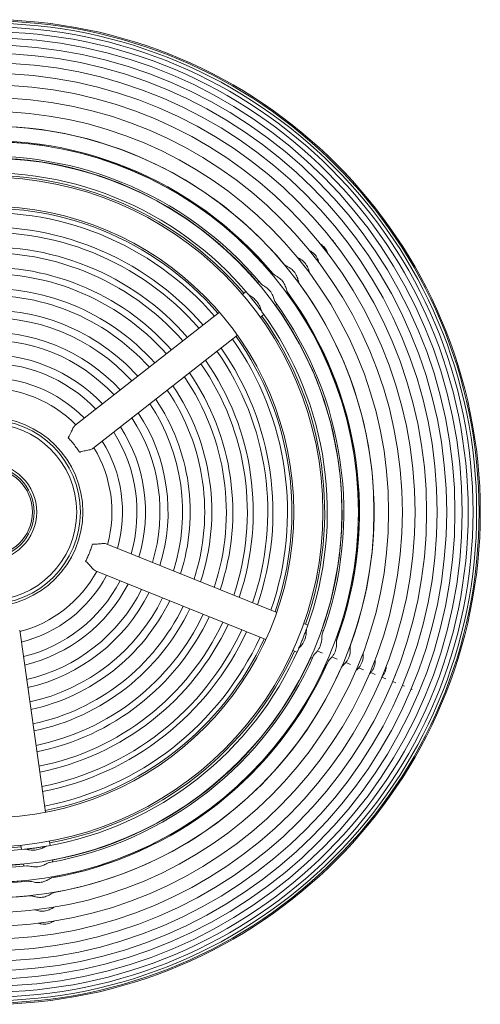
# Model space of a CAD drawing. Header units: millimetres. Extents: x 111 to 417, y 54 to 252.
# Tile 2 of 2: x 217 to 310, y 54 to 252. Entities that reach past the tile are written whole.
import ezdxf

# ---------------------------------------------------------------- set-up
doc = ezdxf.new("R2010")
doc.units = ezdxf.units.MM
doc.header["$MEASUREMENT"] = 0
doc.layers.add('Visible (ANSI)', color=7, linetype='Continuous', lineweight=0)

msp = doc.modelspace()

# ---------------------------------------------------------------- linework, layer by layer
at = {"layer": 'Visible (ANSI)', "color": 18, "lineweight": 9, "true_color": 0x000000}
for p, q in [((270.27, 203.31), (270.25, 203.29)), ((267.94, 201.48), (267.77, 201.34)), ((265.45, 199.53), (265.14, 199.28)), ((273.87, 198.67), (273.89, 198.68)), ((262.82, 197.47), (262.12, 196.92)), ((271.39, 196.72), (271.56, 196.85)), ((268.76, 194.66), (269.07, 194.91)), ((257.49, 193.3), (228.28, 170.43)), ((265.74, 192.3), (266.44, 192.85)), ((231.9, 165.8), (261.11, 188.67)), ((269.03, 132.72), (234.63, 146.58)), ((232.43, 141.13), (266.84, 127.27)), ((222.35, 92.44), (217.15, 129.16)), ((275.32, 130.19), (274.49, 130.53)), ((278.42, 128.94), (278.04, 129.09)), ((281.34, 127.76), (281.14, 127.85)), ((284.09, 126.66), (284.07, 126.67)), ((272.29, 125.08), (273.12, 124.74)), ((275.85, 123.65), (276.22, 123.5)), ((278.27, 124.52), (277.21, 124.97)), ((281.2, 123.34), (280.18, 123.77)), ((278.95, 122.4), (279.15, 122.32)), ((281.87, 121.22), (281.9, 121.21)), ((283.94, 122.24), (282.97, 122.65)), ((286.51, 121.2), (285.58, 121.59)), ((288.88, 120.25), (288.01, 120.62)), ((291.06, 119.37), (290.25, 119.71)), ((293.04, 118.57), (292.43, 118.83)), ((294.81, 117.86), (294.4, 118.03)), ((296.37, 117.23), (296.17, 117.31)), ((217.36, 85.79), (217.48, 84.91)), ((223.3, 85.73), (223.17, 86.62)), ((217.9, 82), (217.95, 81.6)), ((223.77, 82.42), (223.71, 82.82)), ((224.21, 79.3), (224.18, 79.51)), ((218.36, 78.69), (218.39, 78.47)), ((218.81, 75.56), (218.81, 75.54)), ((224.62, 76.36), (224.62, 76.39))]:
    msp.add_line(p, q, dxfattribs=at)
for radius in [99.32, 99.32, 99.07, 98.58, 97.85, 96.87, 95.66, 94.21, 92.53, 90.62, 88.49, 86.15, 83.59, 80.82, 77.86, 74.71, 71.37, 67.54, 61.66, 19.09, 18.6, 17.86, 9.79, 9.27, 8.9]:
    msp.add_circle((210.8, 153.01), radius, dxfattribs=at)
for points in [[(270.63, 202.88), (253.9, 222.95), (228.21, 233.3), (202.24, 230.42)], [(268.32, 201.03), (252.23, 220.29), (227.57, 230.23), (202.62, 227.49)], [(267.8, 201.37), (251.87, 220.14), (227.72, 229.86), (203.24, 227.37)], [(265.86, 199.05), (250.46, 217.46), (226.88, 226.96), (203.03, 224.36)], [(265.17, 199.31), (249.98, 217.15), (227.01, 226.4), (203.7, 224.07)], [(263.25, 196.96), (248.59, 214.46), (226.16, 223.5), (203.45, 221.05)], [(262.4, 197.15), (247.99, 214), (226.26, 222.75), (204.2, 220.59)], [(257.19, 193.07), (244.25, 208.06), (224.85, 215.87), (205.12, 214.04)], [(256.49, 192.51), (243.74, 207.26), (224.66, 214.94), (205.25, 213.15)], [(254.17, 190.7), (242.08, 204.62), (224.03, 211.89), (205.66, 210.24)], [(253.35, 190.06), (241.48, 203.68), (223.81, 210.8), (205.81, 209.21)], [(251.04, 188.24), (239.82, 201.05), (223.18, 207.75), (206.22, 206.29)], [(250.1, 187.51), (239.15, 199.99), (222.93, 206.52), (206.39, 205.12)], [(247.79, 185.7), (237.49, 197.35), (222.3, 203.47), (206.8, 202.21)], [(246.76, 184.89), (236.75, 196.18), (222.02, 202.11), (206.98, 200.91)], [(244.44, 183.08), (235.09, 193.55), (221.39, 199.06), (207.4, 198)], [(283.9, 126.13), (292.92, 150.66), (289.04, 178.07), (273.56, 199.13)], [(243.32, 182.2), (234.28, 192.27), (221.09, 197.58), (207.6, 196.59)], [(281.14, 127.21), (289.79, 150.77), (286.06, 177.1), (271.21, 197.33)], [(281.18, 127.83), (289.47, 151.01), (285.82, 176.78), (271.42, 196.74)], [(278.2, 128.35), (286.45, 150.89), (282.88, 176.06), (268.7, 195.42)], [(278.08, 129.08), (285.93, 151.15), (282.46, 175.66), (268.79, 194.69)], [(241, 180.39), (232.62, 189.63), (220.46, 194.53), (208.01, 193.67)], [(239.79, 179.44), (231.75, 188.26), (220.13, 192.94), (208.22, 192.16)], [(275.09, 129.56), (282.92, 151.01), (279.52, 174.96), (266.05, 193.39)], [(274.83, 130.39), (282.21, 151.29), (278.93, 174.49), (266.03, 192.52)], [(237.47, 177.62), (230.09, 185.63), (219.5, 189.89), (208.64, 189.24)], [(236.19, 176.62), (229.17, 184.17), (219.16, 188.2), (208.86, 187.63)], [(267.86, 133.2), (274.25, 151.61), (271.37, 171.98), (260.11, 187.89)], [(268.69, 132.86), (275.2, 151.57), (272.27, 172.28), (260.81, 188.44)], [(233.87, 174.8), (227.51, 181.53), (218.53, 185.15), (209.28, 184.71)], [(264.16, 134.68), (270.03, 151.78), (267.36, 170.64), (256.97, 185.43)], [(265.13, 134.29), (271.14, 151.73), (268.41, 170.99), (257.79, 186.08)], [(232.52, 173.75), (226.55, 180), (218.16, 183.38), (209.52, 183.01)], [(260.34, 136.23), (265.66, 151.95), (263.21, 169.27), (253.73, 182.89)], [(261.43, 135.78), (266.92, 151.9), (264.4, 169.66), (254.66, 183.62)], [(257.61, 137.32), (262.55, 152.07), (260.25, 168.28), (251.41, 181.08)], [(230.2, 171.93), (224.89, 177.37), (217.53, 180.33), (209.93, 180.09)], [(256.39, 137.81), (261.16, 152.12), (258.94, 167.85), (250.38, 180.27)], [(228.51, 170.6), (223.68, 175.46), (217.08, 178.12), (210.23, 177.96)], [(252.34, 139.45), (256.54, 152.31), (254.54, 166.39), (246.94, 177.58)], [(253.66, 138.91), (258.05, 152.25), (255.98, 166.86), (248.06, 178.46)], [(248.19, 141.12), (251.8, 152.49), (250.05, 164.89), (243.41, 174.82)], [(249.61, 140.55), (253.43, 152.43), (251.59, 165.41), (244.62, 175.76)], [(245.45, 142.22), (248.69, 152.61), (247.09, 163.91), (241.09, 173)], [(243.94, 142.83), (246.97, 152.68), (245.46, 163.37), (239.81, 172)], [(239.62, 144.57), (242.05, 152.87), (240.78, 161.82), (236.14, 169.12)], [(241.21, 143.93), (243.86, 152.8), (242.5, 162.39), (237.49, 170.18)], [(236.88, 145.67), (238.94, 152.99), (237.83, 160.84), (233.82, 167.3)], [(234.89, 146.47), (236.68, 153.08), (235.68, 160.13), (232.13, 165.98)], [(217.19, 128.88), (223.8, 130.63), (229.41, 135.02), (232.7, 141.03)], [(217.49, 126.76), (224.86, 128.63), (231.1, 133.52), (234.69, 140.22)], [(217.9, 123.83), (226.31, 125.88), (233.42, 131.45), (237.42, 139.12)], [(218.14, 122.14), (227.15, 124.28), (234.78, 130.25), (239.01, 138.48)], [(218.55, 119.22), (228.6, 121.52), (237.1, 128.18), (241.75, 137.38)], [(218.78, 117.6), (229.4, 120), (238.39, 127.03), (243.26, 136.77)], [(219.2, 114.69), (230.85, 117.24), (240.72, 124.96), (245.99, 135.67)], [(219.41, 113.17), (231.61, 115.81), (241.93, 123.89), (247.42, 135.1)], [(219.82, 110.26), (233.06, 113.05), (244.26, 121.82), (250.15, 134)], [(220.02, 108.84), (233.77, 111.71), (245.39, 120.81), (251.47, 133.46)], [(220.44, 105.93), (235.22, 108.95), (247.72, 118.74), (254.2, 132.37)], [(220.62, 104.63), (235.86, 107.73), (248.75, 117.82), (255.41, 131.88)], [(221.03, 101.72), (237.31, 104.97), (251.08, 115.75), (258.14, 130.78)], [(221.2, 100.55), (237.9, 103.86), (252.02, 114.92), (259.24, 130.34)], [(221.61, 97.64), (239.35, 101.1), (254.35, 112.85), (261.97, 129.24)], [(221.76, 96.6), (239.86, 100.12), (255.18, 112.11), (262.93, 128.85)], [(222.17, 93.69), (241.31, 97.36), (257.51, 110.04), (265.66, 127.75)], [(222.3, 92.81), (241.76, 96.52), (258.22, 109.41), (266.49, 127.41)], [(222.64, 85.61), (245.13, 89.56), (264.17, 104.47), (273.4, 125.36)], [(223.15, 82.31), (246.79, 86.44), (266.8, 102.11), (276.48, 124.07)], [(223.22, 86.25), (245.02, 90.31), (263.47, 104.75), (272.63, 124.94)], [(223.72, 82.78), (246.76, 87.01), (266.25, 102.28), (275.89, 123.63)], [(223.63, 79.19), (248.35, 83.49), (269.29, 99.88), (279.39, 122.86)], [(224.08, 76.26), (249.83, 80.72), (271.63, 97.79), (282.13, 121.72)], [(224.18, 79.47), (248.4, 83.88), (268.9, 99.93), (278.99, 122.38)], [(288.01, 120.62), (287.92, 120.51), (287.83, 120.42), (287.74, 120.33)], [(292.93, 119.93), (292.86, 119.76), (292.78, 119.59), (292.68, 119.44)], [(293.09, 120.46), (293.05, 120.28), (293, 120.1), (292.93, 119.93)], [(158.35, 109.06), (173.02, 91.56), (195.45, 82.52), (218.15, 84.97)], [(159.2, 108.87), (173.61, 92.02), (195.34, 83.27), (217.41, 85.43)], [(155.75, 106.97), (171.14, 88.56), (194.72, 79.06), (218.58, 81.66)], [(156.43, 106.71), (171.62, 88.87), (194.59, 79.62), (217.9, 81.95)], [(153.29, 105), (169.37, 85.73), (194.03, 75.8), (218.98, 78.54)], [(153.81, 104.65), (169.73, 85.88), (193.88, 76.16), (218.37, 78.65)], [(150.97, 103.14), (167.71, 83.07), (193.39, 72.72), (219.36, 75.6)]]:
    msp.add_open_spline(points, degree=3, dxfattribs=at)
for points, knots in [([(277.91, 207.03), (278.04, 206.95), (278.17, 206.85), (278.3, 206.74), (278.58, 206.5), (278.83, 206.21), (279.03, 205.89), (279.16, 205.66), (279.26, 205.42), (279.34, 205.2)], [0, 0, 0, 0, 1, 1, 1, 2, 2, 2, 3, 3, 3, 3]), ([(280.13, 208), (280.39, 207.77), (280.61, 207.49), (280.79, 207.19), (280.8, 207.17), (280.81, 207.15), (280.82, 207.13)], [0, 0, 0, 0, 1, 1, 1, 2, 2, 2, 2]), ([(275.64, 205.77), (275.66, 205.76), (275.68, 205.75), (275.7, 205.73), (275.94, 205.61), (276.19, 205.44), (276.43, 205.23), (276.71, 204.99), (276.96, 204.69), (277.15, 204.36), (277.35, 204.03), (277.47, 203.68), (277.55, 203.37), (277.56, 203.35), (277.56, 203.32), (277.57, 203.3)], [0, 0, 0, 0, 1, 1, 1, 2, 2, 2, 3, 3, 3, 4, 4, 4, 5, 5, 5, 5]), ([(270.63, 202.88), (270.66, 202.85), (270.69, 202.82), (270.74, 202.79), (270.82, 202.73), (270.92, 202.68), (271.04, 202.61), (271.19, 202.53), (271.36, 202.44), (271.55, 202.32), (271.79, 202.17), (272.05, 201.98), (272.3, 201.73), (272.57, 201.46), (272.8, 201.15), (272.97, 200.82), (273.14, 200.49), (273.24, 200.17), (273.32, 199.89), (273.38, 199.69), (273.42, 199.51), (273.46, 199.38), (273.49, 199.27), (273.52, 199.19), (273.56, 199.13)], [0, 0, 0, 0, 1, 1, 1, 2, 2, 2, 3, 3, 3, 4, 4, 4, 5, 5, 5, 6, 6, 6, 7, 7, 7, 8, 8, 8, 8]), ([(273.23, 204.34), (273.35, 204.28), (273.48, 204.22), (273.63, 204.13), (273.86, 204.01), (274.11, 203.84), (274.35, 203.64), (274.63, 203.39), (274.88, 203.1), (275.07, 202.77), (275.27, 202.44), (275.4, 202.09), (275.49, 201.79), (275.54, 201.61), (275.58, 201.45), (275.61, 201.3)], [0, 0, 0, 0, 1, 1, 1, 2, 2, 2, 3, 3, 3, 4, 4, 4, 5, 5, 5, 5]), ([(268.32, 201.03), (268.34, 200.99), (268.38, 200.96), (268.42, 200.93), (268.51, 200.87), (268.61, 200.81), (268.73, 200.73), (268.89, 200.64), (269.08, 200.54), (269.27, 200.4), (269.52, 200.23), (269.79, 200.02), (270.03, 199.76), (270.31, 199.45), (270.52, 199.12), (270.66, 198.81), (270.81, 198.5), (270.91, 198.2), (270.99, 197.95), (271.04, 197.76), (271.08, 197.61), (271.13, 197.49), (271.15, 197.43), (271.18, 197.37), (271.21, 197.33)], [0, 0, 0, 0, 1, 1, 1, 2, 2, 2, 3, 3, 3, 4, 4, 4, 5, 5, 5, 6, 6, 6, 7, 7, 7, 8, 8, 8, 8]), ([(265.86, 199.05), (265.88, 199.02), (265.92, 198.98), (265.96, 198.95), (266.05, 198.88), (266.16, 198.81), (266.29, 198.73), (266.46, 198.63), (266.65, 198.51), (266.86, 198.35), (267.11, 198.17), (267.38, 197.94), (267.62, 197.64), (267.89, 197.32), (268.08, 196.99), (268.21, 196.68), (268.34, 196.39), (268.43, 196.12), (268.5, 195.89), (268.56, 195.73), (268.6, 195.59), (268.65, 195.5), (268.67, 195.47), (268.69, 195.44), (268.7, 195.42)], [0, 0, 0, 0, 1, 1, 1, 2, 2, 2, 3, 3, 3, 4, 4, 4, 5, 5, 5, 6, 6, 6, 7, 7, 7, 8, 8, 8, 8]), ([(263.25, 196.96), (263.28, 196.93), (263.31, 196.9), (263.35, 196.87), (263.44, 196.79), (263.55, 196.72), (263.68, 196.63), (263.85, 196.52), (264.05, 196.38), (264.26, 196.22), (264.5, 196.03), (264.77, 195.78), (265.02, 195.47), (265.27, 195.15), (265.45, 194.81), (265.59, 194.51), (265.71, 194.23), (265.79, 193.98), (265.87, 193.77), (265.93, 193.62), (265.98, 193.5), (266.03, 193.41), (266.04, 193.41), (266.04, 193.4), (266.05, 193.39)], [0, 0, 0, 0, 1, 1, 1, 2, 2, 2, 3, 3, 3, 4, 4, 4, 5, 5, 5, 6, 6, 6, 7, 7, 7, 8, 8, 8, 8]), ([(263.25, 196.96), (263.37, 196.83), (263.5, 196.66), (263.66, 196.48), (263.81, 196.29), (263.98, 196.08), (264.17, 195.85), (264.33, 195.64), (264.51, 195.42), (264.68, 195.2), (264.86, 194.97), (265.03, 194.75), (265.19, 194.54), (265.36, 194.32), (265.51, 194.11), (265.65, 193.93), (265.8, 193.73), (265.94, 193.55), (266.05, 193.39)], [0, 0, 0, 0, 1, 1, 1, 2, 2, 2, 3, 3, 3, 4, 4, 4, 5, 5, 5, 6, 6, 6, 6]), ([(228.28, 170.43), (228.26, 170.41), (228.23, 170.39), (228.21, 170.36), (228.11, 170.26), (228.01, 170.1), (227.9, 169.9), (227.78, 169.68), (227.66, 169.4), (227.52, 169.11), (227.36, 168.77), (227.19, 168.41), (226.99, 168.1), (226.96, 168.07), (226.94, 168.04), (226.92, 168.02)], [0, 0, 0, 0, 1, 1, 1, 2, 2, 2, 3, 3, 3, 4, 4, 4, 5, 5, 5, 5]), ([(226.92, 168.02), (227.1, 167.82), (227.3, 167.6), (227.52, 167.35), (227.74, 167.09), (227.96, 166.82), (228.18, 166.54), (228.41, 166.24), (228.62, 165.95), (228.82, 165.67), (228.97, 165.45), (229.11, 165.25), (229.24, 165.06)], [0, 0, 0, 0, 1, 1, 1, 2, 2, 2, 3, 3, 3, 4, 4, 4, 4]), ([(229.24, 165.06), (229.31, 165.09), (229.38, 165.12), (229.45, 165.14), (229.75, 165.24), (230.07, 165.31), (230.38, 165.37), (230.74, 165.44), (231.08, 165.5), (231.35, 165.57), (231.58, 165.63), (231.75, 165.7), (231.87, 165.78), (231.88, 165.79), (231.89, 165.8), (231.9, 165.8)], [0, 0, 0, 0, 1, 1, 1, 2, 2, 2, 3, 3, 3, 4, 4, 4, 5, 5, 5, 5]), ([(231.86, 146.55), (231.78, 146.3), (231.69, 146.01), (231.58, 145.7), (231.47, 145.39), (231.34, 145.05), (231.21, 144.72), (231.07, 144.38), (230.92, 144.05), (230.78, 143.74), (230.67, 143.49), (230.56, 143.27), (230.46, 143.07)], [0, 0, 0, 0, 1, 1, 1, 2, 2, 2, 3, 3, 3, 4, 4, 4, 4]), ([(234.63, 146.58), (234.51, 146.63), (234.36, 146.65), (234.16, 146.65), (233.94, 146.65), (233.67, 146.63), (233.37, 146.6), (232.99, 146.57), (232.58, 146.53), (232.2, 146.53), (232.08, 146.53), (231.97, 146.54), (231.86, 146.55)], [0, 0, 0, 0, 1, 1, 1, 2, 2, 2, 3, 3, 3, 4, 4, 4, 4]), ([(230.46, 143.07), (230.55, 143), (230.63, 142.93), (230.7, 142.87), (230.94, 142.64), (231.16, 142.39), (231.38, 142.13), (231.61, 141.87), (231.82, 141.62), (232.02, 141.44), (232.17, 141.29), (232.31, 141.18), (232.43, 141.13)], [0, 0, 0, 0, 1, 1, 1, 2, 2, 2, 3, 3, 3, 4, 4, 4, 4]), ([(275.09, 129.56), (275.03, 129.4), (274.96, 129.2), (274.87, 128.97), (274.79, 128.74), (274.69, 128.49), (274.58, 128.22), (274.49, 127.97), (274.38, 127.71), (274.28, 127.44), (274.17, 127.18), (274.07, 126.92), (273.96, 126.67), (273.85, 126.41), (273.75, 126.18), (273.67, 125.97), (273.56, 125.74), (273.47, 125.53), (273.4, 125.36)], [0, 0, 0, 0, 1, 1, 1, 2, 2, 2, 3, 3, 3, 4, 4, 4, 5, 5, 5, 6, 6, 6, 6]), ([(275.09, 129.56), (275.07, 129.49), (275.05, 129.41), (275.04, 129.32), (275.02, 129.18), (275.02, 129.02), (275, 128.82), (274.99, 128.59), (274.96, 128.34), (274.91, 128.06), (274.86, 127.8), (274.78, 127.54), (274.68, 127.28)], [0, 0, 0, 0, 1, 1, 1, 2, 2, 2, 3, 3, 3, 4, 4, 4, 4]), ([(274.68, 127.28), (274.53, 126.9), (274.32, 126.57), (274.13, 126.3), (273.95, 126.06), (273.77, 125.87), (273.64, 125.7), (273.53, 125.57), (273.45, 125.47), (273.41, 125.38), (273.4, 125.37), (273.4, 125.36), (273.4, 125.36)], [0, 0, 0, 0, 1, 1, 1, 2, 2, 2, 3, 3, 3, 4, 4, 4, 4]), ([(278.2, 128.35), (278.2, 128.35), (278.2, 128.34), (278.2, 128.34), (278.17, 128.27), (278.16, 128.17), (278.15, 128.05), (278.14, 127.91), (278.14, 127.74), (278.13, 127.55), (278.12, 127.32), (278.1, 127.06), (278.05, 126.79), (278, 126.53), (277.93, 126.27), (277.82, 126.02)], [0, 0, 0, 0, 1, 1, 1, 2, 2, 2, 3, 3, 3, 4, 4, 4, 5, 5, 5, 5]), ([(281.14, 127.21), (281.12, 127.16), (281.11, 127.09), (281.11, 127.01), (281.1, 126.89), (281.1, 126.75), (281.1, 126.6), (281.1, 126.39), (281.09, 126.15), (281.06, 125.89), (281.03, 125.56), (280.95, 125.19), (280.8, 124.82)], [0, 0, 0, 0, 1, 1, 1, 2, 2, 2, 3, 3, 3, 4, 4, 4, 4]), ([(277.82, 126.02), (277.75, 125.82), (277.66, 125.64), (277.55, 125.47), (277.45, 125.29), (277.33, 125.12), (277.21, 124.97)], [0, 0, 0, 0, 1, 1, 1, 2, 2, 2, 2]), ([(283.9, 126.13), (283.89, 126.09), (283.88, 126.04), (283.88, 125.99), (283.87, 125.89), (283.87, 125.77), (283.88, 125.64), (283.88, 125.46), (283.89, 125.26), (283.88, 125.03), (283.87, 124.81), (283.85, 124.59), (283.8, 124.36), (283.76, 124.13), (283.69, 123.9), (283.6, 123.69)], [0, 0, 0, 0, 1, 1, 1, 2, 2, 2, 3, 3, 3, 4, 4, 4, 5, 5, 5, 5]), ([(277.21, 124.97), (277.05, 124.76), (276.89, 124.59), (276.76, 124.44), (276.65, 124.32), (276.56, 124.22), (276.51, 124.13), (276.5, 124.11), (276.49, 124.09), (276.48, 124.07)], [0, 0, 0, 0, 1, 1, 1, 2, 2, 2, 3, 3, 3, 3]), ([(280.18, 123.77), (280.01, 123.57), (279.85, 123.4), (279.71, 123.25), (279.59, 123.13), (279.5, 123.03), (279.44, 122.95), (279.42, 122.92), (279.4, 122.89), (279.39, 122.86)], [0, 0, 0, 0, 1, 1, 1, 2, 2, 2, 3, 3, 3, 3]), ([(280.8, 124.82), (280.73, 124.63), (280.63, 124.44), (280.53, 124.27), (280.42, 124.09), (280.3, 123.93), (280.18, 123.77)], [0, 0, 0, 0, 1, 1, 1, 2, 2, 2, 2]), ([(283.6, 123.69), (283.53, 123.5), (283.44, 123.31), (283.33, 123.14), (283.22, 122.96), (283.1, 122.8), (282.97, 122.65)], [0, 0, 0, 0, 1, 1, 1, 2, 2, 2, 2]), ([(286.47, 124.61), (286.48, 124.45), (286.49, 124.27), (286.49, 124.06), (286.49, 123.83), (286.47, 123.59), (286.43, 123.34), (286.38, 123.1), (286.32, 122.86), (286.22, 122.63)], [0, 0, 0, 0, 1, 1, 1, 2, 2, 2, 3, 3, 3, 3]), ([(288.91, 123.24), (288.91, 123.14), (288.91, 123.02), (288.91, 122.9), (288.9, 122.7), (288.88, 122.48), (288.84, 122.27), (288.8, 122.06), (288.74, 121.85), (288.66, 121.65)], [0, 0, 0, 0, 1, 1, 1, 2, 2, 2, 3, 3, 3, 3]), ([(282.97, 122.65), (282.8, 122.44), (282.63, 122.28), (282.49, 122.13), (282.37, 122.01), (282.27, 121.92), (282.2, 121.84), (282.17, 121.79), (282.14, 121.75), (282.13, 121.72)], [0, 0, 0, 0, 1, 1, 1, 2, 2, 2, 3, 3, 3, 3]), ([(285.58, 121.59), (285.41, 121.39), (285.24, 121.23), (285.09, 121.09), (285.07, 121.07), (285.05, 121.05), (285.03, 121.03)], [0, 0, 0, 0, 1, 1, 1, 2, 2, 2, 2]), ([(286.22, 122.63), (286.15, 122.44), (286.06, 122.26), (285.95, 122.09), (285.84, 121.91), (285.71, 121.75), (285.58, 121.59)], [0, 0, 0, 0, 1, 1, 1, 2, 2, 2, 2]), ([(288.66, 121.65), (288.58, 121.46), (288.49, 121.28), (288.38, 121.11), (288.27, 120.93), (288.14, 120.77), (288.01, 120.62)], [0, 0, 0, 0, 1, 1, 1, 2, 2, 2, 2]), ([(291.14, 121.91), (291.13, 121.75), (291.11, 121.59), (291.09, 121.43), (291.05, 121.2), (290.98, 120.97), (290.89, 120.75)], [0, 0, 0, 0, 1, 1, 1, 2, 2, 2, 2]), ([(290.89, 120.75), (290.82, 120.56), (290.72, 120.38), (290.61, 120.21), (290.51, 120.05), (290.39, 119.89), (290.27, 119.75)], [0, 0, 0, 0, 1, 1, 1, 2, 2, 2, 2]), ([(222.64, 85.61), (222.56, 85.6), (222.48, 85.56), (222.38, 85.52), (222.25, 85.46), (222.1, 85.38), (221.91, 85.3), (221.68, 85.19), (221.41, 85.07), (221.11, 84.97), (220.75, 84.86), (220.37, 84.8), (220, 84.79), (219.61, 84.78), (219.25, 84.82), (218.94, 84.87), (218.72, 84.91), (218.53, 84.95), (218.37, 84.97), (218.29, 84.98), (218.21, 84.98), (218.15, 84.97)], [0, 0, 0, 0, 1, 1, 1, 2, 2, 2, 3, 3, 3, 4, 4, 4, 5, 5, 5, 6, 6, 6, 7, 7, 7, 7]), ([(222.64, 85.61), (222.47, 85.58), (222.26, 85.54), (222.02, 85.5), (221.78, 85.46), (221.51, 85.42), (221.22, 85.38), (220.96, 85.34), (220.68, 85.29), (220.4, 85.25), (220.12, 85.21), (219.84, 85.18), (219.58, 85.14), (219.3, 85.11), (219.04, 85.08), (218.82, 85.05), (218.57, 85.02), (218.34, 84.99), (218.15, 84.97)], [0, 0, 0, 0, 1, 1, 1, 2, 2, 2, 3, 3, 3, 4, 4, 4, 5, 5, 5, 6, 6, 6, 6]), ([(223.15, 82.31), (223.14, 82.31), (223.14, 82.31), (223.13, 82.31), (223.06, 82.29), (222.97, 82.26), (222.87, 82.2), (222.74, 82.14), (222.59, 82.06), (222.41, 81.97), (222.19, 81.85), (221.93, 81.73), (221.63, 81.63), (221.29, 81.52), (220.92, 81.45), (220.52, 81.43), (220.13, 81.42), (219.76, 81.47), (219.45, 81.52), (219.22, 81.57), (219.02, 81.61), (218.86, 81.64), (218.75, 81.66), (218.65, 81.67), (218.58, 81.66)], [0, 0, 0, 0, 1, 1, 1, 2, 2, 2, 3, 3, 3, 4, 4, 4, 5, 5, 5, 6, 6, 6, 7, 7, 7, 8, 8, 8, 8]), ([(223.63, 79.19), (223.61, 79.19), (223.59, 79.18), (223.57, 79.18), (223.49, 79.15), (223.4, 79.11), (223.29, 79.05), (223.16, 78.98), (223.01, 78.89), (222.83, 78.79), (222.6, 78.67), (222.33, 78.54), (222.03, 78.44), (221.67, 78.33), (221.3, 78.26), (220.92, 78.25), (220.53, 78.25), (220.17, 78.3), (219.86, 78.37), (219.63, 78.42), (219.44, 78.47), (219.28, 78.5), (219.16, 78.53), (219.06, 78.54), (218.98, 78.54), (218.98, 78.54), (218.98, 78.54), (218.98, 78.54)], [0, 0, 0, 0, 1, 1, 1, 2, 2, 2, 3, 3, 3, 4, 4, 4, 5, 5, 5, 6, 6, 6, 7, 7, 7, 8, 8, 8, 9, 9, 9, 9]), ([(224.08, 76.26), (224.05, 76.26), (224.03, 76.25), (224, 76.24), (223.92, 76.21), (223.84, 76.16), (223.74, 76.1), (223.61, 76.03), (223.47, 75.93), (223.29, 75.84), (223.07, 75.71), (222.81, 75.58), (222.52, 75.48), (222.19, 75.36), (221.82, 75.28), (221.42, 75.27), (221.02, 75.25), (220.65, 75.31), (220.34, 75.38), (220.1, 75.43), (219.9, 75.49), (219.73, 75.54), (219.6, 75.57), (219.49, 75.6), (219.41, 75.6), (219.4, 75.6), (219.38, 75.6), (219.36, 75.6)], [0, 0, 0, 0, 1, 1, 1, 2, 2, 2, 3, 3, 3, 4, 4, 4, 5, 5, 5, 6, 6, 6, 7, 7, 7, 8, 8, 8, 9, 9, 9, 9]), ([(224.04, 73.28), (223.94, 73.21), (223.82, 73.13), (223.69, 73.05), (223.46, 72.92), (223.21, 72.79), (222.91, 72.68), (222.58, 72.56), (222.21, 72.48), (221.81, 72.47), (221.41, 72.46), (221.05, 72.52), (220.73, 72.59), (220.54, 72.64), (220.37, 72.69), (220.22, 72.74)], [0, 0, 0, 0, 1, 1, 1, 2, 2, 2, 3, 3, 3, 4, 4, 4, 5, 5, 5, 5]), ([(224.08, 70.48), (223.9, 70.38), (223.71, 70.27), (223.49, 70.17), (223.19, 70.04), (222.83, 69.93), (222.43, 69.89), (222.02, 69.85), (221.64, 69.89), (221.31, 69.96), (221.19, 69.98), (221.08, 70.01), (220.97, 70.04)], [0, 0, 0, 0, 1, 1, 1, 2, 2, 2, 3, 3, 3, 4, 4, 4, 4])]:
    msp.add_open_spline(points, degree=3, knots=knots, dxfattribs=at)

doc.saveas('drawing.dxf')
